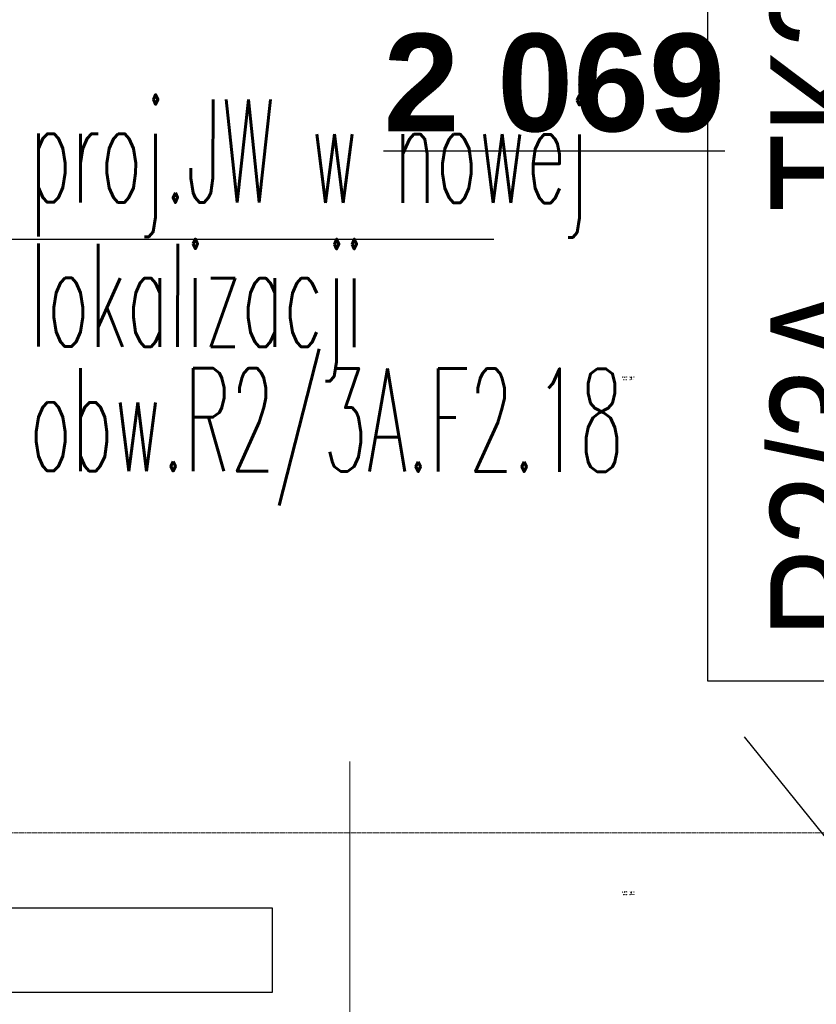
# Model space of a CAD drawing. Header units: millimetres. Extents: x -8838 to 31257, y -6224 to 3754.
# Tile 162 of 205: x 1548 to 1756, y -1245 to -987. Entities that reach past the tile are written whole.
import ezdxf
from ezdxf.enums import TextEntityAlignment as Align

# ---------------------------------------------------------------- set-up
doc = ezdxf.new("R2010")
doc.units = ezdxf.units.MM
doc.header["$LTSCALE"] = 10
doc.header["$MEASUREMENT"] = 0
for name, pattern in [('rzut 2 pietra$0$ArchiTECH.PC 5. Line Type', [0.0053, 0.003, -0.001, 0.0003, -0.001]), ('rzut 2 pietra$0$ArchiTECH.PC Solid Line Type', [0]), ('SUFIT_2 PIETRO$0$ArchiTECH.PC Solid Line Type', [0])]:
    doc.linetypes.add(name, pattern=pattern)
for name, color, linetype, lineweight in [('_Etap_3_opis', 7, 'CONTINUOUS', 30), ('_Numer_jednostki', 11, 'CONTINUOUS', 30), ('EL_rozdzielnice', 71, 'CONTINUOUS', 30), ('IS_ARCH', 254, 'CONTINUOUS', 18), ('KLIMA_BEZ_ZMIAN', 5, 'CONTINUOUS', 30)]:
    doc.layers.add(name, color=color, linetype=linetype, lineweight=lineweight)
doc.layers.add('SUFIT_2 PIETRO$0$nr pom PB', color=254, linetype='CONTINUOUS')
doc.layers.add('SUFIT_2 PIETRO$0$SUFIT NOWY 39', color=254, linetype='CONTINUOUS')
doc.styles.add('ARIAL', font='arial.ttf')
doc.styles.add('romans1', font='simplex.shx', dxfattribs={"width": 0.8})
doc.styles.add('SUFIT_2 PIETRO$0$ArchiTECHStyle3', font='arialbd.ttf', dxfattribs={"height": 0.384})

msp = doc.modelspace()

# ---------------------------------------------------------------- linework, layer by layer
at = {"layer": '_Etap_3_opis'}
msp.add_line((1543.98, -1044.38), (1671.86, -1044.38), dxfattribs=at)
at = {"layer": '_Numer_jednostki'}
msp.add_lwpolyline([(2007.14, -1301.47), (1839.78, -1301.47), (1737.53, -1174.87)], dxfattribs=at)
at = {"layer": 'EL_rozdzielnice', "ltscale": 60}
msp.add_lwpolyline([(1727.9, -910.26), (1787.81, -910.26), (1787.81, -1160.26), (1727.9, -1160.26)], close=True, dxfattribs=at)
at = {"layer": 'IS_ARCH', "linetype": 'rzut 2 pietra$0$ArchiTECH.PC Solid Line Type'}
msp.add_line((1634.12, -1515.22), (1634.12, -1181.34), dxfattribs=at)
at = {"layer": 'IS_ARCH', "linetype": 'rzut 2 pietra$0$ArchiTECH.PC 5. Line Type'}
msp.add_line((-3581.18, -1200), (11146.04, -1200), dxfattribs=at)
at = {"layer": 'KLIMA_BEZ_ZMIAN'}
msp.add_lwpolyline([(1501.83, -1241.83), (1613.83, -1241.83), (1613.83, -1219.83), (1501.83, -1219.83)], close=True, dxfattribs=at)
msp.add_lwpolyline([(1501.83, -1241.83), (1613.83, -1241.83), (1613.83, -1219.83), (1501.83, -1219.83)], close=True, dxfattribs=at)
at = {"layer": 'SUFIT_2 PIETRO$0$SUFIT NOWY 39', "linetype": 'SUFIT_2 PIETRO$0$ArchiTECH.PC Solid Line Type'}
for centre, radius, start, end in [((1705.64, -1080.56), 0.0356, 90, 270), ((1705.87, -1081.16), 0.0297, 180, 0), ((1706.12, -1080.56), 0.0352, 270, 90), ((1706.24, -1080.55), 0.031, 0, 180), ((1706.24, -1081.16), 0.0316, 180, 0), ((1706.68, -1080.55), 0.0309, 0, 180), ((1706.68, -1081.16), 0.0309, 180, 0), ((1707.51, -1080.55), 0.0263, 91.1404, 180), ((1707.52, -1081.16), 0.0333, 180, 0), ((1707.77, -1080.7), 0.106, 283.851, 76.149), ((1707.76, -1080.7), 0.18, 285.8021, 74.1979), ((1707.93, -1081.14), 0.0334, 210.712, 31.5947), ((1708.09, -1080.56), 0.0299, 26.0129, 153.9871), ((1708.1, -1081.16), 0.0298, 180, 0), ((1708.54, -1080.55), 0.0307, 0, 180), ((1708.55, -1081.15), 0.03, 205.583, 334.417), ((1705.64, -1215.56), 0.0356, 90, 270), ((1706.12, -1215.56), 0.0352, 270, 90), ((1706.24, -1215.56), 0.031, 0, 180), ((1706.68, -1215.56), 0.0309, 0, 180), ((1707.51, -1215.55), 0.0263, 91.1404, 180), ((1707.77, -1215.7), 0.106, 283.851, 76.149), ((1707.76, -1215.7), 0.18, 285.8021, 74.1979), ((1708.09, -1215.56), 0.0299, 26.0129, 153.9871), ((1708.54, -1215.56), 0.0307, 0, 180), ((1705.87, -1216.16), 0.0297, 180, 0), ((1706.24, -1216.16), 0.0316, 180, 0), ((1706.68, -1216.16), 0.0309, 180, 0), ((1707.52, -1216.16), 0.0333, 180, 0), ((1707.93, -1216.14), 0.0334, 210.712, 31.5947), ((1708.1, -1216.16), 0.0298, 180, 0), ((1708.55, -1216.15), 0.03, 205.583, 334.417)]:
    msp.add_arc(centre, radius, start, end, dxfattribs=at)

# ---------------------------------------------------------------- texts
at = {"layer": '_Etap_3_opis', "style": 'romans1', "width": 0.5}
for s, p in [('proj.JW w nowej', (1550.2, -1034.72)), ('lokalizacji', (1550.2, -1072.55)), ('obw.R2/3A.F2.18', (1550.2, -1105.16))]:
    msp.add_text(s, height=27, rotation=359.9189, dxfattribs=at).set_placement(p)
at = {"layer": 'EL_rozdzielnice', "ltscale": 60, "style": 'ARIAL', "width": 0.8}
msp.add_text('R2/3A, TK2/3A', height=30, rotation=90, dxfattribs=at).set_placement((1759.31, -1037.2), align=Align.MIDDLE_CENTER)
at = {"layer": 'SUFIT_2 PIETRO$0$nr pom PB', "style": 'SUFIT_2 PIETRO$0$ArchiTECHStyle3'}
msp.add_text('%%u2 069%%u', height=25.6, dxfattribs=at).set_placement((1642.93, -1023.79), align=Align.BOTTOM_LEFT)

doc.saveas('drawing.dxf')
